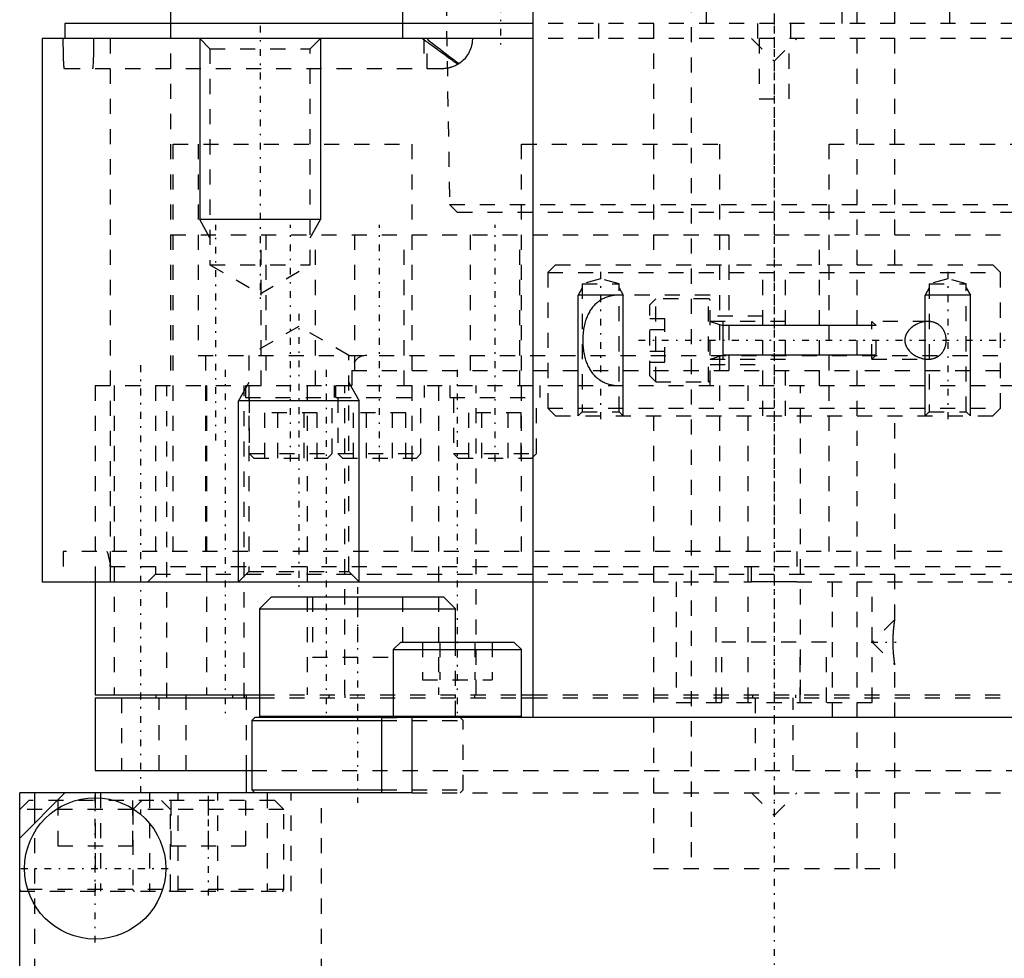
# Model space of a CAD drawing. Extents: x -70 to 70, y -1 to 571.
# Tile 2 of 14: x -50 to 15, y 118 to 180. Entities that reach past the tile are written whole.
import ezdxf

# ---------------------------------------------------------------- set-up
doc = ezdxf.new("R2010")
doc.units = 0
doc.linetypes.add('CENTER', pattern=[1.5, 0.45, -0.5, 0.05, -0.5])
doc.linetypes.add('DASHED', pattern=[2, 1, -1])
for name, color, linetype in [('AM_0', 7, 'CONTINUOUS'), ('AM_10', 7, 'CONTINUOUS'), ('AM_3', 7, 'DASHED'), ('AM_7', 7, 'CENTER')]:
    doc.layers.add(name, color=color, linetype=linetype)

msp = doc.modelspace()

# ---------------------------------------------------------------- linework, layer by layer
at = {"layer": 'AM_0', "color": 7, "linetype": 'CONTINUOUS'}
for p, q in [((-16, 394.2), (-16, 134)), ((-24.627, 187), (-24.627, 180)), ((-40, 182.5), (-40, 180)), ((-47, 180), (-47, 179)), ((-16.019, 180), (-47, 180)), ((-48.5, 179), (-48.5, 143)), ((-16.019, 179), (-48.5, 179)), ((-48.5, 143), (-16.011, 143)), ((-45, 143), (-45, 135.5)), ((1.5, 143), (-1.5, 143)), ((-33.317, 142), (-34.117, 141.2)), ((-33.317, 142), (-21.917, 142)), ((-21.117, 141.2), (-21.917, 142)), ((-34.117, 141.2), (-34.117, 134.1)), ((-34.117, 141.2), (-21.117, 141.2)), ((-21.117, 139), (-21.117, 141.2)), ((-24.75, 139), (-25.25, 138.5)), ((-24.75, 139), (-17.25, 139)), ((-16.75, 138.5), (-17.25, 139)), ((-25.25, 138.5), (-25.25, 134.1)), ((-25.25, 138.5), (-16.75, 138.5)), ((-16.75, 134.1), (-16.75, 138.5)), ((-45, 135.5), (-34.117, 135.5)), ((-45, 135.3), (-45, 130.5)), ((-45, 135.3), (-34.117, 135.3)), ((-40.975, 135.5), (-40.975, 135.3)), ((-35.872, 135.3), (-35.872, 135.5)), ((-35.131, 135.5), (-35.131, 135.3)), ((-16.758, 135.5), (-16.015, 135.5)), ((-16.758, 135.3), (-16.015, 135.3)), ((-34.417, 134), (-34.617, 133.8)), ((-34.617, 133.8), (-34.617, 129.2)), ((-34.617, 133.8), (-25.999, 133.8)), ((34.417, 134), (-34.417, 134)), ((-34.117, 134.1), (-34.019, 134.002)), ((-34.117, 134.1), (-16.75, 134.1)), ((-26, 129), (-26, 134)), ((-24, 129), (-24, 134)), ((-45, 130.5), (-34.626, 130.5)), ((-35, 130.5), (-35, 129)), ((-34.617, 129.2), (-34.417, 129)), ((-34.617, 129.2), (-25.999, 129.2)), ((-50, 72), (-50, 129)), ((-50, 126), (-47, 129)), ((-24, 129), (-50, 129)), ((-49, 127), (-49, 129))]:
    msp.add_line(p, q, dxfattribs=at)
msp.add_circle((-45, 124), 4.681, dxfattribs=at)
for centre, start, end in [((-25.15, 134.1), 180, 270), ((-16.85, 134.1), 270, 0)]:
    msp.add_arc(centre, 0.1, start, end, dxfattribs=at)
at = {"layer": 'AM_10', "color": 7, "linetype": 'CONTINUOUS'}
for p, q in [((-38.068, 179), (-38.068, 167)), ((-30.068, 179), (-30.068, 167)), ((-30.068, 167), (-38.068, 167)), ((-37.391, 165.8), (-38.068, 167)), ((-30.744, 165.8), (-30.068, 167)), ((-12.729, 162.469), (-13, 162)), ((-10, 162), (-13, 162)), ((-13, 154), (-13, 162)), ((-10.271, 162.469), (-10, 162)), ((-10, 154), (-10, 162)), ((10.271, 162.469), (10, 162)), ((13, 162), (10, 162)), ((10, 154), (10, 162)), ((12.729, 162.469), (13, 162)), ((13, 154), (13, 162)), ((-4.25, 160.25), (-3.4, 159.974)), ((-3.4, 160.25), (-3.4, 157.75)), ((6.75, 159.974), (-3.4, 159.974)), ((-4.25, 157.75), (-3.4, 158.026)), ((6.75, 158.026), (-3.4, 158.026)), ((-34.824, 156.2), (-35.5, 155)), ((-28.177, 156.2), (-27.5, 155)), ((-27.5, 155), (-35.5, 155)), ((-35.5, 143), (-35.5, 155)), ((-27.5, 143), (-27.5, 155))]:
    msp.add_line(p, q, dxfattribs=at)
at = {"layer": 'AM_3', "color": 6, "linetype": 'DASHED'}
for p, q in [((-5.5, 453.75), (-5.5, 124)), ((5.5, 124), (5.5, 453.75)), ((-8, 444), (-8, 164)), ((8, 164), (8, 444)), ((-11.627, 179), (-11.627, 187)), ((11.627, 187), (11.627, 179)), ((-21.744, 181.5), (-21.508, 168)), ((-4.5, 180.8), (-4.5, 180)), ((4.5, 180), (4.5, 180.8)), ((-40, 180), (-40, 166)), ((-24.627, 180), (-24.627, 179)), ((16.019, 180), (-16.019, 180)), ((-1.1, 180), (-1.1, 179)), ((1.1, 179), (1.1, 180)), ((-48.483, 143), (-48.483, 179)), ((-43.985, 144), (-43.985, 179)), ((-38.068, 179), (-37.391, 178.323)), ((-30.744, 178.323), (-30.068, 179)), ((-23.225, 179), (-23.225, 177)), ((-22.988, 177), (-22.988, 179)), ((16.019, 179), (-16.019, 179)), ((-1.5, 179), (0, 177.5)), ((-1, 179), (-1, 175)), ((0, 177.5), (1.5, 179)), ((1, 175), (1, 179)), ((-37.391, 178.323), (-37.391, 164)), ((-37.391, 178.323), (-30.744, 178.323)), ((-30.744, 164), (-30.744, 178.323)), ((-22, 177), (-47.039, 177)), ((-1, 175), (1, 175)), ((-39.828, 145), (-39.828, 172)), ((-39.828, 172), (-24.005, 172)), ((-38.175, 172), (-38.175, 158)), ((-24.005, 172), (-24.005, 145)), ((-16.735, 172), (-3.635, 172)), ((-16.735, 145), (-16.735, 172)), ((-3.635, 172), (-3.635, 145)), ((3.635, 145), (3.635, 172)), ((3.635, 172), (16.735, 172)), ((-21.508, 168), (-21, 167.5)), ((-21.508, 168), (21.508, 168)), ((-21, 167.5), (21, 167.5)), ((-40, 166), (40, 166)), ((-40, 166), (-40, 156)), ((-40, 166), (0, 166)), ((-34, 156), (-34, 166)), ((-33.693, 166), (-33.693, 156)), ((-30.393, 156), (-30.393, 166)), ((-27.813, 166), (-27.813, 156)), ((-24.513, 156), (-24.513, 166)), ((-20.15, 166), (-20.15, 156)), ((-16.85, 156), (-16.85, 166)), ((-3, 166), (-3, 156)), ((3, 156), (3, 166)), ((-37.391, 164), (-34.068, 162.081)), ((-37.391, 164), (-30.744, 164)), ((-34.068, 162.081), (-30.744, 164)), ((-14.5, 164), (-15, 163.5)), ((-14.5, 164), (14.5, 164)), ((-0.75, 154), (-0.75, 164)), ((0.75, 154), (0.75, 164)), ((15, 163.5), (14.5, 164)), ((-15, 163.5), (-15, 154.5)), ((-15, 163.5), (15, 163.5)), ((15, 154.5), (15, 163.5)), ((-11.5, 163.079), (-12.729, 162.75)), ((-12.729, 162.75), (-12.729, 154.27)), ((-12.729, 162.75), (-10.271, 162.75)), ((-10.271, 162.75), (-11.5, 163.079)), ((-10.271, 154.27), (-10.271, 162.75)), ((11.5, 163.079), (10.271, 162.75)), ((10.271, 162.75), (10.271, 154.27)), ((10.271, 162.75), (12.729, 162.75)), ((12.729, 162.75), (11.5, 163.079)), ((12.729, 154.27), (12.729, 162.75)), ((-4.25, 162), (-10.198, 162)), ((-4.25, 156), (-4.25, 162)), ((-7.85, 161.75), (-8.25, 161.35)), ((-8.25, 156.65), (-8.25, 161.35)), ((-4.35, 161.75), (-7.85, 161.75)), ((-7.85, 156.25), (-7.85, 161.75)), ((-4.35, 156.25), (-4.35, 161.75)), ((-0.75, 160.6), (-4.25, 160.6)), ((-31.5, 159.919), (-34.824, 158)), ((-28.177, 158), (-31.5, 159.919)), ((-8.25, 160.443), (-7.25, 160.443)), ((-7.25, 157.557), (-7.25, 160.443)), ((0.75, 160.25), (-4.25, 160.25)), ((10.198, 160.25), (6.474, 160.25)), ((6.75, 159.974), (6.474, 160.25)), ((6.474, 157.75), (6.474, 160.25)), ((6.75, 158.026), (6.75, 159.974)), ((-8.25, 159.722), (-7.25, 159.722)), ((-38.175, 158), (38.175, 158)), ((-37.69, 158), (-37.69, 145)), ((-34.824, 158), (-34.824, 143.677)), ((-28.177, 143.677), (-28.177, 158)), ((-8.25, 158.278), (-7.25, 158.278)), ((6.474, 157.75), (6.75, 158.026)), ((-8.25, 157.557), (-7.25, 157.557)), ((-4.25, 157.75), (0.75, 157.75)), ((-4.25, 157.4), (-0.75, 157.4)), ((6.474, 157.75), (10.198, 157.75)), ((-28, 157), (-28, 156)), ((-28, 157), (28, 157)), ((-8.25, 156.65), (-7.85, 156.25)), ((-45, 156), (45, 156)), ((-45, 156), (-45, 143)), ((-45, 156), (45, 156)), ((-43.75, 156), (-43.75, 135.5)), ((-41, 156), (-41, 143.5)), ((-40.25, 135.3), (-40.25, 156)), ((-37.623, 156), (-37.623, 135.5)), ((-35.123, 135.3), (-35.123, 156)), ((-35.043, 156), (-35.043, 155.2)), ((-30.948, 156), (-30.948, 135.5)), ((-29.163, 156), (-29.163, 155.2)), ((-29.043, 155.2), (-29.043, 156)), ((-28.448, 135.5), (-28.448, 156)), ((-23.163, 155.2), (-23.163, 156)), ((-22.25, 156), (-22.25, 135.5)), ((-21.5, 156), (-21.5, 155.2)), ((-19.75, 135.5), (-19.75, 156)), ((-15.5, 155.2), (-15.5, 156)), ((-7.85, 156.25), (-4.35, 156.25)), ((-1.75, 156), (-1.75, 135.5)), ((1.75, 135.5), (1.75, 156)), ((-35.043, 155.2), (-23.163, 155.2)), ((-34.793, 155.2), (-34.793, 151.5)), ((-29.293, 151.5), (-29.293, 155.2)), ((-28.913, 155.2), (-28.913, 151.5)), ((-23.413, 151.5), (-23.413, 155.2)), ((-21.5, 155.2), (-15.5, 155.2)), ((-21.25, 155.2), (-21.25, 151.5)), ((-15.75, 151.5), (-15.75, 155.2)), ((-33.754, 151.2), (-33.754, 154.2)), ((-30.289, 154.2), (-33.754, 154.2)), ((-32.887, 151.2), (-32.887, 154.2)), ((-31.155, 151.2), (-31.155, 154.2)), ((-30.289, 151.2), (-30.289, 154.2)), ((-27.884, 151.2), (-27.884, 154.2)), ((-24.42, 154.2), (-27.884, 154.2)), ((-27.018, 151.2), (-27.018, 154.2)), ((-25.286, 151.2), (-25.286, 154.2)), ((-24.42, 151.2), (-24.42, 154.2)), ((-20.232, 151.2), (-20.232, 154.2)), ((-16.768, 154.2), (-20.232, 154.2)), ((-19.366, 151.2), (-19.366, 154.2)), ((-17.634, 151.2), (-17.634, 154.2)), ((-16.768, 151.2), (-16.768, 154.2)), ((-15, 154.5), (-14.5, 154)), ((-15, 154.5), (15, 154.5)), ((-14.5, 154), (14.5, 154)), ((-12.729, 154.27), (-13, 154)), ((-12.729, 154.27), (-10.271, 154.27)), ((-10, 154), (-10.271, 154.27)), ((-8, 154), (-8, 124)), ((8, 140.5), (8, 154)), ((10.271, 154.27), (10, 154)), ((10.271, 154.27), (12.729, 154.27)), ((13, 154), (12.729, 154.27)), ((14.5, 154), (15, 154.5)), ((-34.793, 151.5), (-34.493, 151.2)), ((-34.793, 151.5), (-29.293, 151.5)), ((-29.593, 151.2), (-29.293, 151.5)), ((-28.913, 151.5), (-28.613, 151.2)), ((-28.913, 151.5), (-23.413, 151.5)), ((-23.713, 151.2), (-23.413, 151.5)), ((-21.25, 151.5), (-20.95, 151.2)), ((-21.25, 151.5), (-15.75, 151.5)), ((-16.05, 151.2), (-15.75, 151.5)), ((-34.493, 151.2), (-29.593, 151.2)), ((-28.613, 151.2), (-23.713, 151.2)), ((-20.95, 151.2), (-16.05, 151.2)), ((-47.11, 145), (-47.11, 143)), ((47.11, 145), (-47.11, 145)), ((-1.5, 143), (-1.5, 145)), ((1.5, 145), (1.5, 143)), ((-44.015, 144.175), (-43.985, 144)), ((-44, 144), (-44, 143)), ((-44, 144), (44, 144)), ((-34.824, 143.677), (-35.5, 143)), ((-34.824, 143.677), (-28.177, 143.677)), ((-27.5, 143), (-28.177, 143.677)), ((-3.873, 144), (-3.873, 134)), ((3.873, 134), (3.873, 144)), ((-41, 143.5), (-41.5, 143)), ((-41, 143.5), (41, 143.5)), ((-16.011, 143), (-1.5, 143)), ((-6.5, 143), (-6.5, 135)), ((1.5, 143), (16.011, 143)), ((6.5, 135), (6.5, 143)), ((-30.592, 142), (-30.592, 138)), ((-27.617, 142), (-27.617, 138)), ((-24.642, 142), (-24.642, 138)), ((8, 140.5), (6.5, 139)), ((-23.309, 139), (-23.309, 136.5)), ((-22.155, 139), (-22.155, 136.5)), ((-21.117, 134.1), (-21.117, 139)), ((-19.845, 139), (-19.845, 136.5)), ((-18.691, 139), (-18.691, 136.5)), ((-3.464, 135), (-3.464, 139)), ((3.464, 139), (-3.464, 139)), ((-1.732, 135), (-1.732, 139)), ((1.732, 135), (1.732, 139)), ((3.464, 135), (3.464, 139)), ((6.5, 139), (8, 137.5)), ((-30.592, 138), (-24.642, 138)), ((8, 124), (8, 137.5)), ((-23.309, 136.5), (-18.691, 136.5)), ((-43.25, 135.3), (-43.25, 130.5)), ((-40.75, 130.5), (-40.75, 135.3)), ((-39, 135.5), (-39, 130.5)), ((-35, 135.5), (-35, 130.5)), ((-34.117, 135.5), (-16.758, 135.5)), ((-34.117, 135.3), (-16.758, 135.3)), ((-29.511, 135.5), (-29.511, 135.3)), ((-28.463, 135.5), (-28.463, 135.3)), ((-21.138, 135.5), (-21.138, 135.3)), ((-19.855, 135.5), (-19.855, 135.3)), ((-16.015, 135.5), (16.015, 135.5)), ((-16.015, 135.3), (16.015, 135.3)), ((-1.419, 135.3), (-1.419, 135.5)), ((-1.25, 135.3), (-1.25, 130.5)), ((1.25, 130.5), (1.25, 135.3)), ((1.419, 135.5), (1.419, 135.3)), ((-6.5, 135), (6.5, 135)), ((-25.999, 134), (-24, 134)), ((-25.999, 133.8), (-20.617, 133.8)), ((-21.217, 134), (-21.117, 134.1)), ((-20.617, 133.8), (-20.817, 134)), ((-20.617, 129.2), (-20.617, 133.8)), ((-34.626, 130.5), (34.626, 130.5)), ((-25.999, 129.2), (-20.617, 129.2)), ((-20.817, 129), (-20.617, 129.2)), ((-45, 129), (-45, 122.5)), ((-44.639, 129), (-44.639, 122.5)), ((-41.389, 129), (-41.389, 122.5)), ((-39.5, 122.5), (-39.5, 129)), ((-36.861, 122.5), (-36.861, 129)), ((-33.611, 129), (-33.611, 122.5)), ((-32, 122.5), (-32, 129)), ((-30, 117), (-30, 129)), ((-24, 129), (24, 129)), ((-1.5, 129), (0, 127.5)), ((0, 127.5), (1.5, 129)), ((-49.4, 128.5), (-50, 127.9)), ((-32.5, 127.9), (-50, 127.9)), ((-33.1, 128.5), (-49.4, 128.5)), ((-47.475, 128.5), (-47.475, 125.5)), ((-42.525, 128.5), (-42.525, 125.5)), ((-41.9, 128.5), (-42.5, 127.9)), ((-42.5, 127.9), (-42.5, 122.6)), ((-40, 127.9), (-40.6, 128.5)), ((-40, 122.6), (-40, 127.9)), ((-39.975, 128.5), (-39.975, 125.5)), ((-37.5, 128.5), (-37.5, 125.5)), ((-35.025, 128.5), (-35.025, 125.5)), ((-32.5, 127.9), (-33.1, 128.5)), ((-32.5, 122.6), (-32.5, 127.9)), ((-49, 117), (-49, 127)), ((-47.475, 125.5), (-42.525, 125.5)), ((-39.975, 125.5), (-35.025, 125.5)), ((-8, 124), (8, 124)), ((-32.5, 122.6), (-50, 122.6)), ((-50, 122.5), (-32, 122.5))]:
    msp.add_line(p, q, dxfattribs=at)
for points in [[(-47.039, 177, 0), (-47.041, 177.001, 0), (-47.047, 177.013, 0), (-47.052, 177.037, 0), (-47.055, 177.054, 0), (-47.058, 177.074, 0), (-47.063, 177.122, 0), (-47.068, 177.181, 0), (-47.073, 177.251, 0), (-47.076, 177.299, 0), (-47.077, 177.314, 0), (-47.078, 177.329, 0), (-47.078, 177.337, 0), (-47.079, 177.345, 0), (-47.08, 177.361, 0), (-47.08, 177.377, 0), (-47.081, 177.394, 0), (-47.082, 177.411, 0), (-47.083, 177.429, 0), (-47.083, 177.438, 0), (-47.084, 177.447, 0), (-47.085, 177.465, 0), (-47.085, 177.484, 0), (-47.086, 177.493, 0), (-47.086, 177.503, 0), (-47.087, 177.522, 0), (-47.088, 177.541, 0), (-47.088, 177.551, 0), (-47.088, 177.561, 0), (-47.089, 177.581, 0), (-47.09, 177.601, 0), (-47.091, 177.621, 0), (-47.091, 177.642, 0), (-47.092, 177.662, 0), (-47.092, 177.673, 0), (-47.093, 177.683, 0), (-47.093, 177.704, 0), (-47.094, 177.726, 0), (-47.095, 177.749, 0), (-47.095, 177.772, 0), (-47.096, 177.796, 0), (-47.096, 177.808, 0), (-47.096, 177.82, 0), (-47.097, 177.845, 0), (-47.098, 177.87, 0), (-47.098, 177.896, 0), (-47.099, 177.923, 0), (-47.1, 177.95, 0), (-47.1, 177.963, 0), (-47.1, 177.977, 0), (-47.101, 178.004, 0), (-47.101, 178.032, 0), (-47.102, 178.06, 0), (-47.102, 178.089, 0), (-47.103, 178.118, 0), (-47.103, 178.132, 0), (-47.103, 178.147, 0), (-47.104, 178.176, 0), (-47.104, 178.205, 0), (-47.105, 178.234, 0), (-47.105, 178.263, 0), (-47.106, 178.292, 0), (-47.106, 178.307, 0), (-47.106, 178.322, 0), (-47.107, 178.351, 0), (-47.107, 178.381, 0), (-47.107, 178.397, 0), (-47.107, 178.412, 0), (-47.108, 178.444, 0), (-47.108, 178.476, 0), (-47.108, 178.492, 0), (-47.108, 178.509, 0), (-47.108, 178.542, 0), (-47.109, 178.575, 0), (-47.109, 178.609, 0), (-47.109, 178.643, 0), (-47.109, 178.678, 0), (-47.11, 178.695, 0), (-47.11, 178.712, 0), (-47.11, 178.746, 0), (-47.11, 178.781, 0), (-47.11, 178.815, 0), (-47.11, 178.85, 0), (-47.11, 178.884, 0), (-47.11, 178.901, 0), (-47.11, 178.917, 0), (-47.11, 178.951, 0), (-47.11, 178.984, 0), (-47.11, 179, 0)], [(-45.103, 179, 0), (-45.103, 178.983, 0), (-45.103, 178.949, 0), (-45.103, 178.915, 0), (-45.103, 178.898, 0), (-45.103, 178.88, 0), (-45.103, 178.845, 0), (-45.103, 178.81, 0), (-45.103, 178.774, 0), (-45.104, 178.739, 0), (-45.104, 178.703, 0), (-45.104, 178.686, 0), (-45.104, 178.668, 0), (-45.104, 178.633, 0), (-45.105, 178.598, 0), (-45.105, 178.564, 0), (-45.105, 178.529, 0), (-45.105, 178.496, 0), (-45.106, 178.479, 0), (-45.106, 178.463, 0), (-45.106, 178.43, 0), (-45.106, 178.398, 0), (-45.107, 178.383, 0), (-45.107, 178.367, 0), (-45.107, 178.337, 0), (-45.108, 178.307, 0), (-45.108, 178.292, 0), (-45.108, 178.277, 0), (-45.109, 178.247, 0), (-45.109, 178.218, 0), (-45.11, 178.188, 0), (-45.11, 178.158, 0), (-45.111, 178.129, 0), (-45.111, 178.114, 0), (-45.111, 178.1, 0), (-45.112, 178.071, 0), (-45.112, 178.042, 0), (-45.113, 178.014, 0), (-45.113, 177.986, 0), (-45.114, 177.958, 0), (-45.114, 177.944, 0), (-45.115, 177.931, 0), (-45.115, 177.904, 0), (-45.116, 177.878, 0), (-45.117, 177.853, 0), (-45.117, 177.828, 0), (-45.118, 177.803, 0), (-45.118, 177.791, 0), (-45.119, 177.779, 0), (-45.119, 177.756, 0), (-45.12, 177.733, 0), (-45.121, 177.711, 0), (-45.122, 177.69, 0), (-45.122, 177.669, 0), (-45.123, 177.659, 0), (-45.123, 177.648, 0), (-45.124, 177.628, 0), (-45.124, 177.607, 0), (-45.125, 177.587, 0), (-45.126, 177.567, 0), (-45.127, 177.547, 0), (-45.127, 177.537, 0), (-45.128, 177.528, 0), (-45.128, 177.509, 0), (-45.129, 177.49, 0), (-45.13, 177.48, 0), (-45.13, 177.471, 0), (-45.131, 177.453, 0), (-45.132, 177.435, 0), (-45.132, 177.426, 0), (-45.132, 177.417, 0), (-45.133, 177.4, 0), (-45.134, 177.383, 0), (-45.137, 177.328, 0), (-45.142, 177.244, 0), (-45.148, 177.177, 0), (-45.153, 177.119, 0), (-45.158, 177.072, 0), (-45.161, 177.052, 0), (-45.164, 177.036, 0), (-45.17, 177.012, 0), (-45.175, 177.001, 0), (-45.178, 177, 0)], [(-20.953, 177.296, 0), (-21.002, 177.328, 0), (-21.103, 177.394, 0), (-21.209, 177.465, 0), (-21.264, 177.503, 0), (-21.32, 177.542, 0), (-21.436, 177.623, 0), (-21.556, 177.708, 0), (-21.68, 177.797, 0), (-21.809, 177.89, 0), (-21.943, 177.988, 0), (-22.011, 178.037, 0), (-22.081, 178.088, 0), (-22.223, 178.192, 0), (-22.367, 178.297, 0), (-22.514, 178.404, 0), (-22.663, 178.512, 0), (-22.813, 178.62, 0), (-22.889, 178.674, 0), (-22.963, 178.728, 0), (-23.115, 178.837, 0), (-23.214, 178.911, 0), (-23.239, 178.931, 0), (-23.261, 178.949, 0), (-23.27, 178.958, 0), (-23.271, 178.959, 0), (-23.274, 178.962, 0), (-23.276, 178.965, 0), (-23.278, 178.966, 0), (-23.279, 178.967, 0), (-23.281, 178.97, 0), (-23.283, 178.972, 0), (-23.285, 178.975, 0), (-23.286, 178.977, 0), (-23.288, 178.979, 0), (-23.289, 178.981, 0), (-23.289, 178.982, 0), (-23.29, 178.984, 0), (-23.291, 178.986, 0), (-23.292, 178.988, 0), (-23.293, 178.99, 0), (-23.294, 178.992, 0), (-23.294, 178.993, 0), (-23.294, 178.994, 0), (-23.294, 178.994, 0), (-23.294, 178.994, 0), (-23.294, 178.995, 0), (-23.294, 178.995, 0), (-23.294, 178.995, 0), (-23.294, 178.995, 0), (-23.294, 178.996, 0), (-23.294, 178.996, 0), (-23.295, 178.997, 0), (-23.295, 178.997, 0), (-23.295, 178.997, 0), (-23.295, 178.997, 0), (-23.295, 178.998, 0), (-23.295, 178.998, 0), (-23.295, 178.998, 0), (-23.295, 178.999, 0), (-23.295, 178.999, 0), (-23.295, 178.999, 0), (-23.295, 178.999, 0), (-23.295, 179, 0), (-23.295, 179, 0)], [(-22.988, 179, 0), (-22.988, 179, 0), (-22.988, 178.999, 0), (-22.988, 178.998, 0), (-22.988, 178.997, 0), (-22.988, 178.997, 0), (-22.988, 178.996, 0), (-22.988, 178.995, 0), (-22.988, 178.994, 0), (-22.988, 178.993, 0), (-22.988, 178.992, 0), (-22.988, 178.992, 0), (-22.988, 178.991, 0), (-22.987, 178.99, 0), (-22.987, 178.989, 0), (-22.987, 178.988, 0), (-22.987, 178.987, 0), (-22.987, 178.986, 0), (-22.987, 178.986, 0), (-22.987, 178.985, 0), (-22.986, 178.985, 0), (-22.986, 178.984, 0), (-22.986, 178.983, 0), (-22.986, 178.983, 0), (-22.986, 178.982, 0), (-22.985, 178.981, 0), (-22.985, 178.98, 0), (-22.985, 178.98, 0), (-22.985, 178.979, 0), (-22.984, 178.978, 0), (-22.984, 178.977, 0), (-22.984, 178.976, 0), (-22.983, 178.975, 0), (-22.983, 178.975, 0), (-22.983, 178.974, 0), (-22.983, 178.973, 0), (-22.982, 178.973, 0), (-22.981, 178.969, 0), (-22.978, 178.963, 0), (-22.974, 178.957, 0), (-22.97, 178.951, 0), (-22.968, 178.948, 0), (-22.965, 178.945, 0), (-22.96, 178.938, 0), (-22.954, 178.931, 0), (-22.947, 178.924, 0), (-22.94, 178.916, 0), (-22.932, 178.908, 0), (-22.927, 178.903, 0), (-22.923, 178.899, 0), (-22.913, 178.89, 0), (-22.902, 178.88, 0), (-22.896, 178.875, 0), (-22.857, 178.842, 0), (-22.755, 178.761, 0), (-22.626, 178.662, 0), (-22.477, 178.549, 0), (-22.32, 178.43, 0), (-22.164, 178.312, 0), (-22.088, 178.253, 0), (-22.012, 178.195, 0), (-21.862, 178.081, 0), (-21.716, 177.969, 0), (-21.573, 177.86, 0), (-21.435, 177.755, 0), (-21.3, 177.653, 0), (-21.235, 177.604, 0), (-21.171, 177.556, 0), (-21.048, 177.466, 0), (-20.933, 177.383, 0), (-20.878, 177.344, 0)], [(-20, 179, 0), (-20.001, 178.948, 0), (-20.006, 178.843, 0), (-20.017, 178.738, 0), (-20.025, 178.685, 0), (-20.034, 178.632, 0), (-20.057, 178.527, 0), (-20.085, 178.422, 0), (-20.12, 178.318, 0), (-20.161, 178.215, 0), (-20.207, 178.113, 0), (-20.233, 178.063, 0), (-20.26, 178.014, 0), (-20.319, 177.916, 0), (-20.384, 177.822, 0), (-20.455, 177.73, 0), (-20.532, 177.642, 0), (-20.615, 177.557, 0), (-20.659, 177.516, 0), (-20.704, 177.477, 0), (-20.799, 177.401, 0), (-20.9, 177.33, 0), (-20.953, 177.296, 0)], [(-20.953, 177.296, 0), (-20.98, 177.28, 0), (-21.034, 177.249, 0), (-21.089, 177.219, 0), (-21.117, 177.205, 0), (-21.145, 177.192, 0), (-21.202, 177.166, 0), (-21.259, 177.142, 0), (-21.316, 177.121, 0), (-21.374, 177.1, 0), (-21.433, 177.082, 0), (-21.462, 177.074, 0), (-21.491, 177.066, 0), (-21.55, 177.051, 0), (-21.61, 177.038, 0), (-21.669, 177.028, 0), (-21.729, 177.018, 0), (-21.789, 177.011, 0), (-21.819, 177.008, 0), (-21.849, 177.006, 0), (-21.91, 177.002, 0), (-21.97, 177, 0), (-22, 177, 0)], [(-10.198, 162, 0), (-10.234, 162, 0), (-10.306, 161.998, 0), (-10.378, 161.995, 0), (-10.414, 161.993, 0), (-10.45, 161.99, 0), (-10.522, 161.984, 0), (-10.594, 161.976, 0), (-10.666, 161.966, 0), (-10.738, 161.953, 0), (-10.809, 161.939, 0), (-10.844, 161.932, 0), (-10.88, 161.923, 0), (-10.95, 161.905, 0), (-11.019, 161.885, 0), (-11.088, 161.863, 0), (-11.156, 161.838, 0), (-11.223, 161.811, 0), (-11.256, 161.797, 0), (-11.289, 161.782, 0), (-11.354, 161.751, 0), (-11.417, 161.717, 0), (-11.449, 161.7, 0), (-11.48, 161.681, 0), (-11.542, 161.643, 0), (-11.602, 161.603, 0), (-11.631, 161.582, 0), (-11.661, 161.56, 0), (-11.718, 161.515, 0), (-11.774, 161.467, 0), (-11.829, 161.418, 0), (-11.882, 161.366, 0), (-11.933, 161.312, 0), (-11.958, 161.284, 0), (-11.983, 161.256, 0), (-12.032, 161.198, 0), (-12.078, 161.137, 0), (-12.123, 161.075, 0), (-12.167, 161.011, 0), (-12.209, 160.944, 0), (-12.229, 160.909, 0), (-12.25, 160.874, 0), (-12.289, 160.801, 0), (-12.328, 160.725, 0), (-12.364, 160.647, 0), (-12.4, 160.566, 0), (-12.433, 160.482, 0), (-12.449, 160.439, 0), (-12.465, 160.396, 0), (-12.494, 160.308, 0), (-12.522, 160.218, 0), (-12.548, 160.126, 0), (-12.571, 160.032, 0), (-12.593, 159.937, 0), (-12.603, 159.889, 0), (-12.612, 159.84, 0), (-12.629, 159.743, 0), (-12.644, 159.644, 0), (-12.657, 159.545, 0), (-12.668, 159.446, 0), (-12.676, 159.346, 0), (-12.679, 159.296, 0), (-12.682, 159.247, 0), (-12.686, 159.147, 0), (-12.688, 159.049, 0), (-12.689, 159, 0), (-12.688, 158.951, 0), (-12.686, 158.853, 0), (-12.682, 158.753, 0), (-12.679, 158.704, 0), (-12.676, 158.654, 0), (-12.668, 158.554, 0), (-12.657, 158.455, 0), (-12.644, 158.356, 0), (-12.629, 158.257, 0), (-12.612, 158.16, 0), (-12.603, 158.111, 0), (-12.593, 158.063, 0), (-12.571, 157.968, 0), (-12.548, 157.874, 0), (-12.522, 157.782, 0), (-12.494, 157.692, 0), (-12.465, 157.604, 0), (-12.449, 157.561, 0), (-12.433, 157.518, 0), (-12.4, 157.434, 0), (-12.364, 157.353, 0), (-12.328, 157.275, 0), (-12.289, 157.199, 0), (-12.25, 157.126, 0), (-12.229, 157.091, 0), (-12.209, 157.056, 0), (-12.167, 156.989, 0), (-12.123, 156.925, 0), (-12.078, 156.863, 0), (-12.032, 156.802, 0), (-11.983, 156.744, 0), (-11.958, 156.716, 0), (-11.933, 156.688, 0), (-11.882, 156.634, 0), (-11.829, 156.582, 0), (-11.774, 156.533, 0), (-11.718, 156.485, 0), (-11.661, 156.44, 0), (-11.631, 156.418, 0), (-11.602, 156.397, 0), (-11.542, 156.357, 0), (-11.48, 156.319, 0), (-11.449, 156.3, 0), (-11.417, 156.283, 0), (-11.354, 156.249, 0), (-11.289, 156.218, 0), (-11.256, 156.203, 0), (-11.223, 156.189, 0), (-11.156, 156.162, 0), (-11.088, 156.137, 0), (-11.019, 156.115, 0), (-10.95, 156.095, 0), (-10.88, 156.077, 0), (-10.844, 156.068, 0), (-10.809, 156.061, 0), (-10.738, 156.047, 0), (-10.666, 156.034, 0), (-10.594, 156.024, 0), (-10.522, 156.016, 0), (-10.45, 156.01, 0), (-10.414, 156.007, 0), (-10.378, 156.005, 0), (-10.306, 156.002, 0), (-10.234, 156, 0), (-10.198, 156, 0)], [(10.198, 160.25, 0), (10.147, 160.249, 0), (10.044, 160.242, 0), (9.938, 160.228, 0), (9.884, 160.218, 0), (9.83, 160.206, 0), (9.721, 160.176, 0), (9.612, 160.139, 0), (9.505, 160.094, 0), (9.399, 160.042, 0), (9.296, 159.983, 0), (9.246, 159.951, 0), (9.197, 159.917, 0), (9.141, 159.875, 0), (9.126, 159.863, 0), (9.11, 159.85, 0), (9.103, 159.844, 0), (9.095, 159.837, 0), (9.08, 159.824, 0), (9.065, 159.811, 0), (9.05, 159.798, 0), (9.036, 159.784, 0), (9.021, 159.77, 0), (9.014, 159.763, 0), (9.006, 159.756, 0), (8.992, 159.742, 0), (8.977, 159.727, 0), (8.963, 159.711, 0), (8.948, 159.696, 0), (8.934, 159.68, 0), (8.927, 159.672, 0), (8.92, 159.663, 0), (8.906, 159.647, 0), (8.893, 159.63, 0), (8.879, 159.613, 0), (8.866, 159.595, 0), (8.853, 159.577, 0), (8.847, 159.568, 0), (8.841, 159.559, 0), (8.828, 159.541, 0), (8.816, 159.522, 0), (8.805, 159.503, 0), (8.793, 159.484, 0), (8.782, 159.465, 0), (8.777, 159.455, 0), (8.771, 159.445, 0), (8.761, 159.425, 0), (8.751, 159.405, 0), (8.746, 159.395, 0), (8.742, 159.384, 0), (8.733, 159.364, 0), (8.724, 159.343, 0), (8.72, 159.332, 0), (8.716, 159.322, 0), (8.708, 159.301, 0), (8.701, 159.279, 0), (8.694, 159.257, 0), (8.688, 159.236, 0), (8.683, 159.214, 0), (8.68, 159.203, 0), (8.678, 159.192, 0), (8.673, 159.169, 0), (8.669, 159.147, 0), (8.665, 159.125, 0), (8.663, 159.102, 0), (8.66, 159.08, 0), (8.659, 159.068, 0), (8.658, 159.057, 0), (8.657, 159.034, 0), (8.657, 159.011, 0), (8.657, 159, 0)], [(10.198, 157.75, 0), (10.214, 157.75, 0), (10.245, 157.751, 0), (10.276, 157.752, 0), (10.292, 157.753, 0), (10.307, 157.754, 0), (10.339, 157.757, 0), (10.371, 157.761, 0), (10.402, 157.765, 0), (10.434, 157.77, 0), (10.466, 157.776, 0), (10.481, 157.779, 0), (10.497, 157.783, 0), (10.529, 157.791, 0), (10.56, 157.799, 0), (10.591, 157.809, 0), (10.622, 157.819, 0), (10.653, 157.83, 0), (10.668, 157.836, 0), (10.683, 157.842, 0), (10.714, 157.855, 0), (10.744, 157.869, 0), (10.758, 157.876, 0), (10.773, 157.884, 0), (10.802, 157.899, 0), (10.831, 157.916, 0), (10.845, 157.925, 0), (10.859, 157.933, 0), (10.887, 157.952, 0), (10.914, 157.971, 0), (10.941, 157.991, 0), (10.967, 158.013, 0), (10.993, 158.035, 0), (11.005, 158.046, 0), (11.018, 158.057, 0), (11.042, 158.081, 0), (11.066, 158.106, 0), (11.089, 158.131, 0), (11.111, 158.157, 0), (11.133, 158.184, 0), (11.144, 158.198, 0), (11.154, 158.213, 0), (11.175, 158.242, 0), (11.196, 158.273, 0), (11.215, 158.305, 0), (11.234, 158.339, 0), (11.253, 158.373, 0), (11.262, 158.391, 0), (11.27, 158.409, 0), (11.287, 158.445, 0), (11.302, 158.483, 0), (11.317, 158.521, 0), (11.33, 158.561, 0), (11.343, 158.601, 0), (11.348, 158.621, 0), (11.354, 158.641, 0), (11.364, 158.683, 0), (11.373, 158.724, 0), (11.38, 158.766, 0), (11.386, 158.809, 0), (11.391, 158.851, 0), (11.393, 158.873, 0), (11.395, 158.894, 0), (11.398, 158.937, 0), (11.399, 158.979, 0), (11.399, 159, 0), (11.399, 159.021, 0), (11.398, 159.063, 0), (11.395, 159.106, 0), (11.393, 159.127, 0), (11.391, 159.149, 0), (11.386, 159.191, 0), (11.38, 159.234, 0), (11.373, 159.276, 0), (11.364, 159.317, 0), (11.354, 159.359, 0), (11.348, 159.379, 0), (11.343, 159.399, 0), (11.33, 159.439, 0), (11.317, 159.479, 0), (11.302, 159.517, 0), (11.287, 159.555, 0), (11.27, 159.591, 0), (11.262, 159.609, 0), (11.253, 159.627, 0), (11.234, 159.661, 0), (11.215, 159.695, 0), (11.196, 159.727, 0), (11.175, 159.758, 0), (11.154, 159.787, 0), (11.144, 159.802, 0), (11.133, 159.816, 0), (11.111, 159.843, 0), (11.089, 159.869, 0), (11.066, 159.894, 0), (11.042, 159.919, 0), (11.018, 159.943, 0), (11.005, 159.954, 0), (10.993, 159.965, 0), (10.967, 159.987, 0), (10.941, 160.009, 0), (10.914, 160.029, 0), (10.887, 160.048, 0), (10.859, 160.067, 0), (10.845, 160.075, 0), (10.831, 160.084, 0), (10.802, 160.101, 0), (10.773, 160.116, 0), (10.758, 160.124, 0), (10.744, 160.131, 0), (10.714, 160.145, 0), (10.683, 160.158, 0), (10.668, 160.164, 0), (10.653, 160.17, 0), (10.622, 160.181, 0), (10.591, 160.191, 0), (10.56, 160.201, 0), (10.529, 160.209, 0), (10.497, 160.217, 0), (10.481, 160.221, 0), (10.466, 160.224, 0), (10.434, 160.23, 0), (10.402, 160.235, 0), (10.371, 160.239, 0), (10.339, 160.243, 0), (10.307, 160.246, 0), (10.292, 160.247, 0), (10.276, 160.248, 0), (10.245, 160.249, 0), (10.214, 160.25, 0), (10.198, 160.25, 0)], [(8.657, 159, 0), (8.657, 158.994, 0), (8.657, 158.981, 0), (8.657, 158.969, 0), (8.657, 158.963, 0), (8.658, 158.957, 0), (8.658, 158.944, 0), (8.659, 158.932, 0), (8.66, 158.92, 0), (8.661, 158.908, 0), (8.663, 158.895, 0), (8.664, 158.889, 0), (8.664, 158.883, 0), (8.666, 158.871, 0), (8.668, 158.859, 0), (8.67, 158.846, 0), (8.672, 158.834, 0), (8.675, 158.822, 0), (8.676, 158.816, 0), (8.677, 158.81, 0), (8.68, 158.798, 0), (8.683, 158.786, 0), (8.684, 158.78, 0), (8.686, 158.774, 0), (8.689, 158.762, 0), (8.692, 158.751, 0), (8.694, 158.745, 0), (8.696, 158.739, 0), (8.699, 158.727, 0), (8.703, 158.715, 0), (8.707, 158.704, 0), (8.711, 158.692, 0), (8.715, 158.68, 0), (8.717, 158.675, 0), (8.719, 158.669, 0), (8.724, 158.658, 0), (8.729, 158.646, 0), (8.733, 158.635, 0), (8.738, 158.624, 0), (8.743, 158.612, 0), (8.746, 158.607, 0), (8.748, 158.601, 0), (8.754, 158.59, 0), (8.759, 158.579, 0), (8.764, 158.568, 0), (8.77, 158.558, 0), (8.776, 158.547, 0), (8.779, 158.542, 0), (8.782, 158.536, 0), (8.788, 158.526, 0), (8.794, 158.515, 0), (8.816, 158.479, 0), (8.856, 158.419, 0), (8.877, 158.39, 0), (8.899, 158.362, 0), (8.944, 158.309, 0), (8.991, 158.259, 0), (9.039, 158.212, 0), (9.087, 158.169, 0), (9.137, 158.128, 0), (9.163, 158.108, 0), (9.189, 158.089, 0), (9.242, 158.052, 0), (9.296, 158.017, 0), (9.324, 158, 0)], [(9.324, 158, 0), (9.348, 157.986, 0), (9.395, 157.96, 0), (9.443, 157.935, 0), (9.467, 157.923, 0), (9.491, 157.912, 0), (9.54, 157.89, 0), (9.59, 157.87, 0), (9.639, 157.851, 0), (9.689, 157.834, 0), (9.738, 157.819, 0), (9.763, 157.812, 0), (9.788, 157.805, 0), (9.838, 157.793, 0), (9.887, 157.782, 0), (9.936, 157.773, 0), (9.985, 157.765, 0), (10.033, 157.759, 0), (10.057, 157.757, 0), (10.081, 157.755, 0), (10.129, 157.752, 0), (10.175, 157.75, 0), (10.198, 157.75, 0)], [(-44.234, 145, 0), (-44.229, 144.999, 0), (-44.217, 144.991, 0), (-44.205, 144.976, 0), (-44.199, 144.966, 0), (-44.193, 144.954, 0), (-44.181, 144.926, 0), (-44.169, 144.892, 0), (-44.126, 144.735, 0), (-44.051, 144.374, 0), (-44.015, 144.175, 0)], [(8, 137.5, 0), (8, 137.5, 0), (8, 137.501, 0), (7.999, 137.504, 0), (7.999, 137.506, 0), (7.999, 137.508, 0), (7.998, 137.513, 0), (7.997, 137.52, 0), (7.996, 137.528, 0), (7.994, 137.538, 0), (7.992, 137.548, 0), (7.992, 137.554, 0), (7.991, 137.561, 0), (7.989, 137.574, 0), (7.986, 137.589, 0), (7.984, 137.605, 0), (7.981, 137.622, 0), (7.979, 137.641, 0), (7.977, 137.651, 0), (7.976, 137.661, 0), (7.973, 137.682, 0), (7.97, 137.704, 0), (7.968, 137.715, 0), (7.967, 137.727, 0), (7.964, 137.751, 0), (7.96, 137.776, 0), (7.959, 137.789, 0), (7.957, 137.803, 0), (7.953, 137.829, 0), (7.95, 137.857, 0), (7.947, 137.886, 0), (7.943, 137.915, 0), (7.94, 137.944, 0), (7.938, 137.959, 0), (7.937, 137.974, 0), (7.933, 138.005, 0), (7.93, 138.037, 0), (7.927, 138.07, 0), (7.923, 138.104, 0), (7.92, 138.139, 0), (7.918, 138.157, 0), (7.917, 138.174, 0), (7.914, 138.211, 0), (7.911, 138.248, 0), (7.908, 138.286, 0), (7.905, 138.324, 0), (7.902, 138.363, 0), (7.901, 138.383, 0), (7.899, 138.403, 0), (7.897, 138.443, 0), (7.894, 138.483, 0), (7.892, 138.524, 0), (7.89, 138.565, 0), (7.888, 138.607, 0), (7.888, 138.627, 0), (7.887, 138.648, 0), (7.885, 138.69, 0), (7.884, 138.732, 0), (7.883, 138.774, 0), (7.882, 138.815, 0), (7.881, 138.857, 0), (7.881, 138.877, 0), (7.881, 138.898, 0), (7.88, 138.939, 0), (7.88, 138.98, 0), (7.88, 139, 0), (7.88, 139.02, 0), (7.88, 139.061, 0), (7.881, 139.102, 0), (7.881, 139.123, 0), (7.881, 139.143, 0), (7.882, 139.185, 0), (7.883, 139.226, 0), (7.884, 139.268, 0), (7.885, 139.31, 0), (7.887, 139.352, 0), (7.888, 139.373, 0), (7.888, 139.393, 0), (7.89, 139.435, 0), (7.892, 139.476, 0), (7.894, 139.517, 0), (7.897, 139.557, 0), (7.899, 139.597, 0), (7.901, 139.617, 0), (7.902, 139.637, 0), (7.905, 139.676, 0), (7.908, 139.714, 0), (7.911, 139.752, 0), (7.914, 139.789, 0), (7.917, 139.826, 0), (7.918, 139.843, 0), (7.92, 139.861, 0), (7.923, 139.896, 0), (7.927, 139.93, 0), (7.93, 139.963, 0), (7.933, 139.995, 0), (7.937, 140.026, 0), (7.938, 140.041, 0), (7.94, 140.056, 0), (7.943, 140.085, 0), (7.947, 140.114, 0), (7.95, 140.143, 0), (7.953, 140.171, 0), (7.957, 140.197, 0), (7.959, 140.211, 0), (7.96, 140.224, 0), (7.964, 140.249, 0), (7.967, 140.273, 0), (7.968, 140.285, 0), (7.97, 140.296, 0), (7.973, 140.318, 0), (7.976, 140.339, 0), (7.977, 140.349, 0), (7.979, 140.359, 0), (7.981, 140.378, 0), (7.984, 140.395, 0), (7.986, 140.411, 0), (7.989, 140.426, 0), (7.991, 140.439, 0), (7.992, 140.446, 0), (7.992, 140.452, 0), (7.994, 140.462, 0), (7.996, 140.472, 0), (7.997, 140.48, 0), (7.998, 140.487, 0), (7.999, 140.492, 0), (7.999, 140.494, 0), (7.999, 140.496, 0), (8, 140.499, 0), (8, 140.5, 0), (8, 140.5, 0)]]:
    msp.add_polyline3d(points, dxfattribs=at)
for centre, radius, start, end in [((-4.35, 161.65), 0.1, 0, 90), ((-27, 157), 1, 90, 180), ((-4.35, 156.35), 0.1, 270, 0), ((-45, 144), 1, 0, 10.07596), ((-49.9, 122.6), 0.1, 180, 270), ((-42.4, 122.6), 0.1, 180, 270), ((-40.1, 122.6), 0.1, 270, 0), ((-32.6, 122.6), 0.1, 270, 0)]:
    msp.add_arc(centre, radius, start, end, dxfattribs=at)
at = {"layer": 'AM_7', "color": 4, "linetype": 'CENTER'}
for p, q in [((0, 470.5), (0, 107.5)), ((0, 454.2), (0, 146)), ((0, 199.1), (0, 127.425)), ((-18.127, 187.4), (-18.127, 178.6)), ((0, 185.04), (0, 134.6)), ((-34.068, 179.846), (-34.068, 161.235)), ((-37, 152.35), (-37, 166.65)), ((-32.043, 150.96), (-32.043, 166.65)), ((-26.163, 150.96), (-26.163, 166.65)), ((-18.5, 150.96), (-18.5, 166.65)), ((-11.5, 163.533), (-11.5, 153.546)), ((11.5, 163.533), (11.5, 153.546)), ((-31.5, 160.765), (-31.5, 142.154)), ((-9, 159), (16.75, 159)), ((-42, 157.35), (-42, 127.65)), ((-36.373, 157.035), (-36.373, 134.265)), ((-29.698, 157.035), (-29.698, 134.265)), ((-21, 157.035), (-21, 133.75)), ((-27.617, 142.65), (-27.617, 128.35)), ((6.425, 139), (8.075, 139)), ((-45, 119.085), (-45, 128.915)), ((-37.5, 128.8), (-37.5, 122.2)), ((-49.915, 124), (-40.085, 124))]:
    msp.add_line(p, q, dxfattribs=at)

doc.saveas('drawing.dxf')
